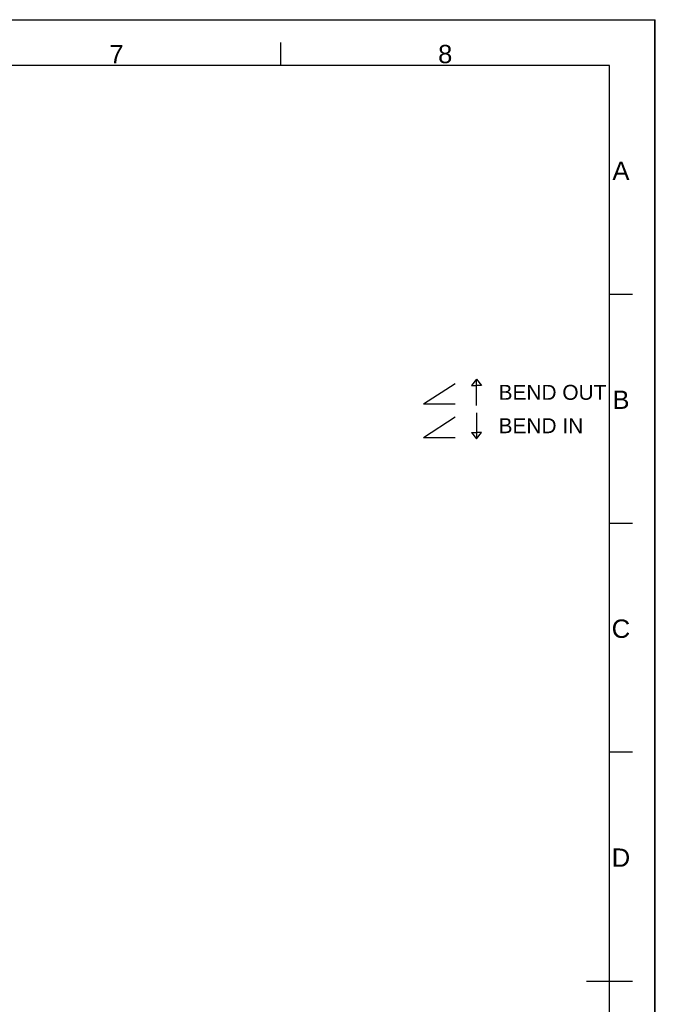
# Model space of a CAD drawing. Header units: millimetres. Extents: x 0 to 594, y 0 to 420.
# Tile 26 of 26: x 455 to 594, y 205 to 420. Entities that reach past the tile are written whole.
import ezdxf

# ---------------------------------------------------------------- set-up
doc = ezdxf.new("R2010")
doc.units = ezdxf.units.MM
doc.header["$LTSCALE"] = 32.67
doc.layers.get('0').update_dxf_attribs({"linetype": 'CONTINUOUS'})
doc.styles.add('TEXTSTYLE_2', font='arial.ttf')

# ---------------------------------------------------------------- blocks, each defined once
blk = doc.blocks.new('BEND_BL2', base_point=(563.4, 334.98))
at = {"color": 2, "linetype": 'CONTINUOUS'}
for p, q in [((543.44, 336.09), (550.4, 340.58)), ((555.03, 341.48), (553.96, 340.12)), ((555.03, 341.48), (553.96, 340.12)), ((553.96, 340.12), (555.03, 340.12)), ((553.96, 340.12), (555.03, 340.12)), ((555.03, 335.77), (555.03, 341.48)), ((555.03, 341.48), (556.1, 340.12)), ((556.1, 340.12), (555.03, 340.12)), ((543.44, 336.09), (550.4, 336.09)), ((555.03, 334.19), (555.03, 328.48)), ((543.44, 328.8), (550.4, 333.29)), ((553.96, 329.84), (555.03, 329.84)), ((553.96, 329.84), (555.03, 328.48)), ((556.1, 329.84), (555.03, 329.84)), ((555.03, 328.48), (556.1, 329.84)), ((543.44, 328.8), (550.4, 328.8))]:
    blk.add_line(p, q, dxfattribs=at)
at = {"color": 5, "linetype": 'CONTINUOUS', "style": 'TEXTSTYLE_2'}
for s, p in [('BEND OUT', (559.86, 337)), ('BEND IN', (559.86, 329.71))]:
    blk.add_text(s, height=3.262, dxfattribs=at).set_placement(p)

msp = doc.modelspace()

# ---------------------------------------------------------------- linework, layer by layer
at = {"color": 7, "linetype": 'CONTINUOUS'}
for p, q in [((0, 420), (594, 420)), ((0.0804, 420.0126), (594.0804, 420.0126)), ((594, 0), (594, 420)), ((594.0804, 0.0126), (594.0804, 420.0126))]:
    msp.add_line(p, q, dxfattribs=at)
at = {"color": 2, "linetype": 'CONTINUOUS'}
for p, q in [((512.3304, 410.0126), (512.3304, 415.0126)), ((584.0804, 410.0126), (10.0804, 410.0126)), ((584.0804, 10.0126), (584.0804, 410.0126)), ((589.0804, 360.0126), (584.0804, 360.0126)), ((589.0804, 310.0126), (584.0804, 310.0126)), ((589.0804, 260.0126), (584.0804, 260.0126)), ((579.0804, 210.0126), (589.0804, 210.0126))]:
    msp.add_line(p, q, dxfattribs=at)

# ---------------------------------------------------------------- block references
msp.add_blockref('BEND_BL2', (563.3974, 334.9787), dxfattribs=at)

# ---------------------------------------------------------------- texts
at = {"color": 5, "linetype": 'CONTINUOUS', "char_height": 4, "attachment_point": 2, "line_spacing_factor": 0.9, "style": 'TEXTSTYLE_2'}
for s, insert, width in [('7', (476.4554, 414.5126), 3.107807), ('8', (548.2054, 414.5126), 3.107807), ('A', (586.5804, 389.0126), 3.717472), ('B', (586.5804, 339.0126), 3.717472), ('C', (586.5804, 289.0126), 4.02974), ('D', (586.5804, 239.0126), 4.02974)]:
    msp.add_mtext(s, dxfattribs=dict(at, insert=insert, width=width))

doc.saveas('drawing.dxf')
